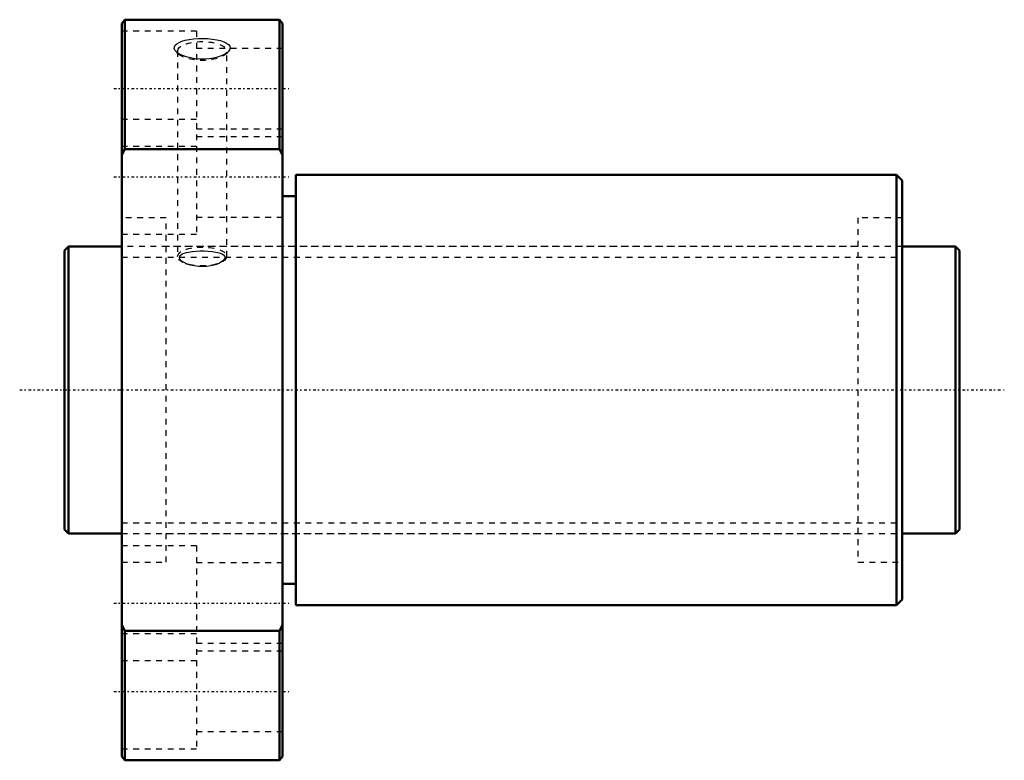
# Model space of a CAD drawing. Header units: millimetres. Extents: x -8 to 164, y -65 to 64.
import ezdxf

# ---------------------------------------------------------------- set-up
doc = ezdxf.new("R2010")
doc.units = ezdxf.units.MM
doc.linetypes.add('Center', pattern=[1.5, 0.45, -0.5, 0.05, -0.5])
doc.linetypes.add('Dashed', pattern=[2, 1, -1])
for name, color, linetype, lineweight in [('2d ConnectionPoints', 7, 'Continuous', 50), ('AM_0', 7, 'Continuous', 50), ('AM_5', 3, 'Continuous', 25), ('AM_7', 7, 'Center', 25), ('AM_9', 6, 'Dashed', 25)]:
    doc.layers.add(name, color=color, linetype=linetype, lineweight=lineweight)

# ---------------------------------------------------------------- blocks, each defined once
blk = doc.blocks.new('1_DK_5020_3RR0Nut_0_in_DK5020_3RRG1_156LC0_000_0')
at = {"layer": 'AM_0'}
for p, q in [((10.5, 64.5), (10, 63.85)), ((10, -63.85), (10, 63.85)), ((37.5, 64.5), (10.5, 64.5)), ((10.5, 64.5), (10.5, 41.94)), ((38, 63.85), (37.5, 64.5)), ((37.5, 41.94), (37.5, 64.5)), ((38, -63.85), (38, 63.85)), ((10.5, 41.94), (10, 40.94)), ((37.5, 41.94), (10.5, 41.94)), ((38, 40.94), (37.5, 41.94)), ((145, 37.5), (40.3, 37.5)), ((40.3, 37.5), (40.3, -37.5)), ((146, 36.5), (145, 37.5)), ((145, 37.5), (145, -37.5)), ((146, 36.5), (146, -36.5)), ((40.3, 33.75), (38, 33.75)), ((38, -33.75), (40.3, -33.75)), ((40.3, -37.5), (145, -37.5)), ((145, -37.5), (146, -36.5)), ((10, -40.94), (10.5, -41.94)), ((37.5, -41.94), (38, -40.94)), ((37.5, -41.94), (10.5, -41.94)), ((10.5, -41.94), (10.5, -64.5)), ((37.5, -64.5), (37.5, -41.94)), ((10, -63.85), (10.5, -64.5)), ((10.5, -64.5), (37.5, -64.5)), ((37.5, -64.5), (38, -63.85))]:
    blk.add_line(p, q, dxfattribs=at)
at = {"layer": 'AM_7'}
for p, q in [((8.6, 52.5), (39.4, 52.5)), ((8.6, 37.12), (39.4, 37.12)), ((8.6, -37.12), (39.4, -37.12)), ((8.6, -52.5), (39.4, -52.5))]:
    blk.add_line(p, q, dxfattribs=at)
at = {"layer": 'AM_9'}
for p, q in [((23, 62.5), (10, 62.5)), ((23, 62.5), (23, 27.12)), ((19.61, 58.79), (20.1, 58.37)), ((19.72, 59.05), (19.72, 23.26)), ((20.25, 58.38), (19.94, 58.55)), ((38, 59.5), (23, 59.5)), ((27.9, 58.37), (28.39, 58.79)), ((28.28, 23.26), (28.28, 59.05)), ((23, 47.12), (10, 47.12)), ((23, 45.5), (38, 45.5)), ((38, 44.12), (23, 44.12)), ((10, 42.5), (23, 42.5)), ((17.7, 30), (10, 30)), ((17.7, -30), (17.7, 30)), ((23, 30.12), (38, 30.12)), ((146, 30), (138.3, 30)), ((138.3, 30), (138.3, -30)), ((10, 27.12), (23, 27.12)), ((138.3, 25), (17.7, 25)), ((21.4, 21.94), (20.96, 22.13)), ((21.02, 22.08), (21.4, 21.94)), ((26.58, 21.93), (26.98, 22.08)), ((17.7, -25), (138.3, -25)), ((23, -27.12), (10, -27.12)), ((23, -27.12), (23, -62.5)), ((10, -30), (17.7, -30)), ((38, -30.12), (23, -30.12)), ((138.3, -30), (146, -30)), ((23, -42.5), (10, -42.5)), ((23, -44.12), (38, -44.12)), ((38, -45.5), (23, -45.5)), ((10, -47.12), (23, -47.12)), ((23, -59.5), (38, -59.5)), ((10, -62.5), (23, -62.5))]:
    blk.add_line(p, q, dxfattribs=at)
for points in [[(19.6, 58.8), (19.5, 58.89), (19.26, 59.19), (19.14, 59.49), (19.17, 59.78), (19.32, 60.06), (19.59, 60.32), (19.97, 60.55), (20.47, 60.75), (21.06, 60.92), (21.74, 61.06), (22.49, 61.15), (23.3, 61.21), (24.12, 61.23), (24.96, 61.2), (25.77, 61.13), (26.53, 61.01), (27.22, 60.85), (27.8, 60.65), (28.27, 60.41), (28.6, 60.16), (28.8, 59.87), (28.86, 59.58), (28.79, 59.28), (28.6, 58.99), (28.4, 58.8)], [(19.94, 58.55), (19.83, 58.62), (19.6, 58.8)], [(28.09, 58.57), (27.86, 58.44), (27.33, 58.2), (26.7, 57.99), (26, 57.82), (25.22, 57.7), (24.41, 57.64), (23.57, 57.64), (22.74, 57.71), (21.94, 57.83), (21.2, 58.02), (20.25, 58.38)], [(28.4, 58.8), (28.29, 58.71), (28.09, 58.57)], [(20.96, 22.13), (20.37, 22.5), (20.15, 22.74), (20.03, 22.98), (20.11, 23.38), (20.53, 23.7), (21.26, 23.96), (22.31, 24.13), (22.96, 24.19), (23.63, 24.22), (24.36, 24.22), (25.07, 24.19), (25.77, 24.12), (26.41, 24.03), (26.96, 23.9), (27.41, 23.73), (27.72, 23.55), (27.91, 23.34), (27.98, 23.14), (27.95, 22.92), (27.63, 22.5), (27, 22.11), (26.6, 21.94)], [(26.6, 21.94), (26.05, 21.76), (25.44, 21.63), (24.8, 21.54), (24.08, 21.51), (23.37, 21.53), (22.65, 21.61), (21.97, 21.76), (21.44, 21.93), (21.4, 21.94)]]:
    blk.add_lwpolyline(points, dxfattribs=at)
for centre in [(24, 59.05), (24, 23.26)]:
    blk.add_ellipse(centre, major_axis=(-4.28, 0), ratio=0.382683, dxfattribs=at)
blk = doc.blocks.new('2_DK_5020_3RR015600_Shaft_0_in_DK5020_3RRG1_156LC0_000_0')
at = {"layer": 'AM_0'}
for p, q in [((0.7, 25), (0, 24.3)), ((0, 24.3), (0, -24.3)), ((10, 25), (0.7, 25)), ((0.7, 25), (0.7, -25)), ((155.3, 25), (146, 25)), ((156, 24.3), (155.3, 25)), ((155.3, 25), (155.3, -25)), ((156, 24.3), (156, -24.3)), ((0, -24.3), (0.7, -25)), ((0.7, -25), (10, -25)), ((146, -25), (155.3, -25)), ((155.3, -25), (156, -24.3))]:
    blk.add_line(p, q, dxfattribs=at)
at = {"layer": 'AM_5', "linetype": 'Dashed'}
for p, q in [((10, 23.1595), (146, 23.1595)), ((10, -23.1595), (146, -23.1595))]:
    blk.add_line(p, q, dxfattribs=at)
at = {"layer": 'AM_7'}
blk.add_line((-7.8, 0), (163.8, 0), dxfattribs=at)
at = {"layer": 'AM_9'}
for p, q in [((146, 25), (10, 25)), ((10, -25), (146, -25))]:
    blk.add_line(p, q, dxfattribs=at)

msp = doc.modelspace()

# ---------------------------------------------------------------- linework, layer by layer
at = {"layer": '2d ConnectionPoints'}
for p in [(0, 0), (10, 0)]:
    msp.add_point(p, dxfattribs=at)

# ---------------------------------------------------------------- block references
for name in ['1_DK_5020_3RR0Nut_0_in_DK5020_3RRG1_156LC0_000_0', '2_DK_5020_3RR015600_Shaft_0_in_DK5020_3RRG1_156LC0_000_0']:
    msp.add_blockref(name, (0, 0))

doc.saveas('drawing.dxf')
